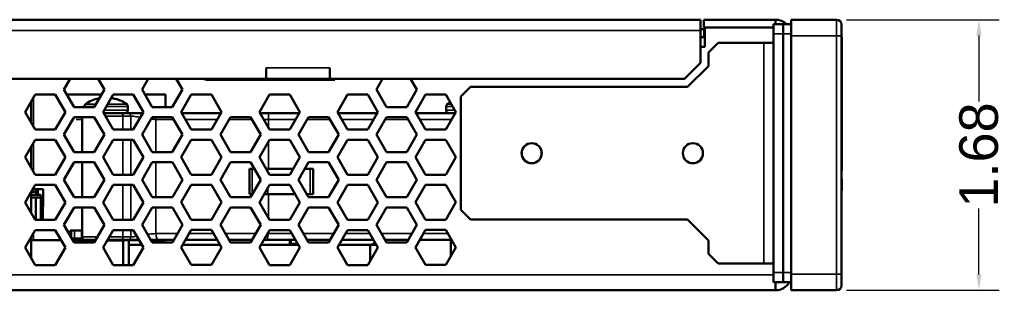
# Model space of a CAD drawing. Header units: inches. Extents: x 1.8 to 36.9, y 5.5 to 26.1.
# Tile 3 of 38: x 7.3 to 13.4, y 11.1 to 12.8. Entities that reach past the tile are written whole.
import ezdxf

# ---------------------------------------------------------------- set-up
doc = ezdxf.new("R2010")
doc.units = ezdxf.units.IN
doc.header["$MEASUREMENT"] = 0
for name, color, linetype, lineweight in [('Dimension (ANSI)', 7, 'Continuous', 25), ('Visible (ANSI)', 7, 'Continuous', 50), ('Visible Narrow (ANSI)', 7, 'Continuous', 35)]:
    doc.layers.add(name, color=color, linetype=linetype, lineweight=lineweight)
doc.styles.add('Ross DEFAULT-ANSI', font='arial.ttf')
doc.dimstyles.new('Ross Fabrication Imperial-ANSI', dxfattribs={"dimtxt": 0.24, "dimasz": 0.098425, "dimexe": 0.125, "dimexo": 0.0625, "dimgap": 0.031496, "dimtad": 0, "dimtih": 1, "dimtoh": 1, "dimrnd": 1e-08, "dimzin": 0, "dimdsep": 46, "dimtxsty": 'Ross DEFAULT-ANSI', "dimcen": 0.09, "dimdle": 0.393701, "dimclrd": 179, "dimclre": 179, "dimclrt": 179, "dimadec": 0, "dimazin": 0, "dimtfac": 1, "dimtofl": 0, "dimtmove": 0, "dimatfit": 3, "dimfxl": 1, "dimtolj": 1, "dimtzin": 4, "dimlwd": 25, "dimlwe": 25, "dimarcsym": 0})

# ---------------------------------------------------------------- blocks, each defined once
blk = doc.blocks.new('*D7')
at = {"layer": 'Defpoints', "color": 0, "linetype": 'Continuous'}
for p in [(12.4065, 12.8056), (12.4065, 11.1276), (13.2895, 11.1276)]:
    blk.add_point(p, dxfattribs=at)
at = {"layer": 'Dimension (ANSI)', "color": 179, "linetype": 'Continuous', "lineweight": 25}
for p, q in [((12.469, 12.8056), (13.4145, 12.8056)), ((13.2895, 12.7072), (13.2895, 12.2987)), ((13.2895, 11.226), (13.2895, 11.6344)), ((12.469, 11.1276), (13.4145, 11.1276))]:
    blk.add_line(p, q, dxfattribs=at)
at = {"layer": 'Dimension (ANSI)', "color": 179, "linetype": 'Continuous'}
for points in [[(13.2731, 12.7072), (13.3059, 12.7072), (13.2895, 12.8056)], [(13.2731, 11.226), (13.3059, 11.226), (13.2895, 11.1276)]]:
    blk.add_solid(points, dxfattribs=at)
at = {"layer": 'Dimension (ANSI)', "color": 179, "linetype": 'Continuous', "lineweight": 25, "insert": (13.2895, 11.9666), "char_height": 0.24, "attachment_point": 5, "rotation": 90, "style": 'Ross DEFAULT-ANSI'}
blk.add_mtext('\\A1;1.68', dxfattribs=at)

msp = doc.modelspace()

# ---------------------------------------------------------------- linework, layer by layer
at = {"layer": 'Visible (ANSI)'}
for p, q in [((2.239, 12.8056), (11.562, 12.8056)), ((11.562, 12.7376), (11.562, 12.8056)), ((12.028, 12.8056), (11.582, 12.8056)), ((11.582, 12.7576), (11.582, 12.8056)), ((12.015, 12.7176), (12.015, 12.7776)), ((12.075, 12.7776), (12.015, 12.7776)), ((12.028, 12.7776), (12.028, 12.8056)), ((12.075, 12.7176), (12.075, 12.7776)), ((12.124, 12.7776), (12.075, 12.7776)), ((12.075, 12.7776), (12.075, 12.7176)), ((12.4065, 12.8056), (12.124, 12.8056)), ((12.124, 12.7549), (12.124, 12.8056)), ((12.4365, 12.7756), (12.4365, 12.7056)), ((11.562, 12.7376), (11.562, 12.5386)), ((11.582, 12.7576), (11.5901, 12.7576)), ((11.5901, 12.7456), (11.582, 12.7456)), ((11.5901, 12.7576), (12.015, 12.7576)), ((11.5901, 12.7576), (11.5901, 12.6376)), ((12.015, 11.2376), (12.015, 12.7176)), ((12.075, 12.7176), (12.075, 11.2376)), ((12.075, 11.2376), (12.075, 12.7176)), ((12.124, 11.2276), (12.124, 12.7056)), ((12.1241, 12.7549), (12.1241, 12.7176)), ((12.1241, 11.2376), (12.1241, 12.7176)), ((12.4365, 11.2276), (12.4365, 12.7056)), ((11.5901, 12.6976), (11.582, 12.6976)), ((11.611, 12.6016), (11.671, 12.6616)), ((11.955, 12.6616), (11.671, 12.6616)), ((12.015, 12.6616), (11.955, 12.6616)), ((12.4365, 12.6977), (12.4385, 12.6977)), ((12.4365, 12.6967), (12.4385, 12.6967)), ((12.4385, 12.6977), (12.4385, 12.6967)), ((12.4385, 12.6967), (12.4385, 12.3542)), ((11.5901, 12.6376), (11.562, 12.6376)), ((11.611, 12.6016), (11.611, 12.5179)), ((11.562, 12.5386), (11.462, 12.4386)), ((8.8668, 12.4386), (8.8668, 12.5068)), ((8.8668, 12.5068), (8.867, 12.5068)), ((8.867, 12.5068), (8.867, 12.5066)), ((8.867, 12.5066), (8.867, 12.4386)), ((9.262, 12.5066), (9.262, 12.5068)), ((9.262, 12.5068), (9.2622, 12.5068)), ((9.262, 12.4386), (9.262, 12.5066)), ((9.262, 12.4866), (9.2622, 12.4866)), ((9.2622, 12.5068), (9.2622, 12.4386)), ((11.611, 12.5179), (11.4817, 12.3886)), ((8.8668, 12.4386), (5.2622, 12.4386)), ((7.6136, 12.3727), (7.6517, 12.4386)), ((7.8261, 12.4386), (7.8642, 12.3727)), ((8.0976, 12.3727), (8.1357, 12.4386)), ((8.3101, 12.4386), (8.3482, 12.3727)), ((9.294, 12.4326), (8.504, 12.4326)), ((9.262, 12.4386), (8.867, 12.4386)), ((11.462, 12.4386), (9.2622, 12.4386)), ((9.294, 12.4386), (9.294, 12.4326)), ((9.5516, 12.3727), (9.5897, 12.4386)), ((9.7641, 12.4386), (9.8022, 12.3727)), ((7.3717, 12.2329), (7.4344, 12.3414)), ((7.4344, 12.3414), (7.5597, 12.3414)), ((7.5597, 12.3414), (7.6223, 12.2329)), ((7.6763, 12.2642), (7.6136, 12.3727)), ((7.8462, 12.3416), (7.6316, 12.3416)), ((7.8642, 12.3727), (7.8015, 12.2642)), ((7.8557, 12.2329), (7.9184, 12.3414)), ((7.9184, 12.3414), (8.0437, 12.3414)), ((8.0437, 12.3414), (8.1063, 12.2329)), ((8.1603, 12.2642), (8.0976, 12.3727)), ((8.2442, 12.3416), (8.1156, 12.3416)), ((8.2442, 12.2642), (8.2442, 12.3416)), ((8.3482, 12.3727), (8.2855, 12.2642)), ((8.3397, 12.2329), (8.4024, 12.3414)), ((8.4024, 12.3414), (8.5277, 12.3414)), ((8.5277, 12.3414), (8.5903, 12.2329)), ((8.8257, 12.2329), (8.8884, 12.3414)), ((8.8884, 12.3414), (9.0137, 12.3414)), ((9.0137, 12.3414), (9.0763, 12.2329)), ((9.3097, 12.2329), (9.3724, 12.3414)), ((9.3724, 12.3414), (9.4977, 12.3414)), ((9.4977, 12.3414), (9.5603, 12.2329)), ((9.6143, 12.2642), (9.5516, 12.3727)), ((9.8022, 12.3727), (9.7395, 12.2642)), ((9.7937, 12.2329), (9.8564, 12.3414)), ((9.8564, 12.3414), (9.9817, 12.3414)), ((9.9817, 12.3414), (10.0443, 12.2329)), ((10.075, 12.3286), (10.135, 12.3886)), ((11.4817, 12.3886), (10.135, 12.3886)), ((12.4365, 12.3496), (12.4385, 12.3496)), ((12.4365, 12.3447), (12.4385, 12.3447)), ((12.4365, 12.3397), (12.4385, 12.3397)), ((12.4385, 12.3542), (12.4385, 12.3496)), ((12.4385, 12.3496), (12.4385, 12.3447)), ((12.4385, 12.3447), (12.4385, 12.3397)), ((12.4385, 12.3397), (12.4385, 12.3346)), ((7.4097, 12.2987), (7.4097, 12.167)), ((7.7869, 12.3046), (7.7863, 12.3046)), ((7.9233, 12.3169), (7.9234, 12.3178)), ((7.9635, 12.3046), (7.9593, 12.3046)), ((10.075, 11.6266), (10.075, 12.3286)), ((12.4365, 12.3346), (12.4385, 12.3346)), ((12.4365, 12.3294), (12.4385, 12.3294)), ((12.4365, 12.3242), (12.4385, 12.3242)), ((12.4385, 12.3346), (12.4385, 12.3294)), ((12.4385, 12.3294), (12.4385, 12.3242)), ((12.4385, 12.3242), (12.4385, 12.3188)), ((12.4385, 12.3188), (12.4385, 12.3134)), ((12.4385, 12.3134), (12.4385, 12.3079)), ((12.4385, 12.3079), (12.4385, 12.3023)), ((12.4385, 12.3023), (12.4385, 12.2967)), ((12.4385, 12.2967), (12.4385, 12.2909)), ((12.4385, 12.2909), (12.4385, 12.2851)), ((12.4385, 12.2851), (12.4385, 12.2792)), ((12.4385, 12.2792), (12.4385, 12.2732)), ((7.4344, 12.1244), (7.3717, 12.2329)), ((7.6223, 12.2329), (7.5597, 12.1244)), ((7.8015, 12.2642), (7.6763, 12.2642)), ((7.7399, 12.267), (7.7399, 12.2642)), ((7.9184, 12.1244), (7.8557, 12.2329)), ((7.9654, 12.227), (7.8591, 12.227)), ((8.0139, 12.227), (7.9654, 12.227)), ((8.0099, 12.267), (8.0099, 12.2444)), ((8.1029, 12.227), (8.0139, 12.227)), ((8.1063, 12.2329), (8.0437, 12.1244)), ((8.2855, 12.2642), (8.1603, 12.2642)), ((8.4024, 12.1244), (8.3397, 12.2329)), ((8.5869, 12.227), (8.3431, 12.227)), ((8.5903, 12.2329), (8.5277, 12.1244)), ((8.8884, 12.1244), (8.8257, 12.2329)), ((8.8852, 12.227), (8.8291, 12.227)), ((9.0729, 12.227), (8.8852, 12.227)), ((9.0763, 12.2329), (9.0137, 12.1244)), ((9.3724, 12.1244), (9.3097, 12.2329)), ((9.5569, 12.227), (9.3131, 12.227)), ((9.5603, 12.2329), (9.4977, 12.1244)), ((9.7395, 12.2642), (9.6143, 12.2642)), ((9.8564, 12.1244), (9.7937, 12.2329)), ((10.0409, 12.227), (9.7971, 12.227)), ((10.0443, 12.2329), (9.9817, 12.1244)), ((9.984, 12.267), (9.984, 12.2444)), ((12.4365, 12.2555), (12.4385, 12.2555)), ((12.4365, 12.2517), (12.4385, 12.2517)), ((12.4365, 12.2478), (12.4385, 12.2478)), ((12.4365, 12.244), (12.4385, 12.244)), ((12.4365, 12.2401), (12.4385, 12.2401)), ((12.4365, 12.2363), (12.4385, 12.2363)), ((12.4365, 12.2325), (12.4385, 12.2325)), ((12.4365, 12.2287), (12.4385, 12.2287)), ((12.4365, 12.2249), (12.4385, 12.2249)), ((12.4365, 12.2212), (12.4385, 12.2212)), ((12.4365, 12.2174), (12.4385, 12.2174)), ((12.4385, 12.2732), (12.4385, 12.2672)), ((12.4385, 12.2672), (12.4385, 12.261)), ((12.4385, 12.261), (12.4385, 12.2555)), ((12.4385, 12.2555), (12.4385, 12.2517)), ((12.4385, 12.2517), (12.4385, 12.2478)), ((12.4385, 12.2478), (12.4385, 12.244)), ((12.4385, 12.244), (12.4385, 12.2401)), ((12.4385, 12.2401), (12.4385, 12.2363)), ((12.4385, 12.2363), (12.4385, 12.2325)), ((12.4385, 12.2325), (12.4385, 12.2287)), ((12.4385, 12.2287), (12.4385, 12.2249)), ((12.4385, 12.2249), (12.4385, 12.2212)), ((12.4385, 12.2212), (12.4385, 12.2174)), ((12.4385, 12.2174), (12.4385, 12.2137)), ((7.6136, 12.0927), (7.6763, 12.2012)), ((7.6763, 12.2012), (7.8015, 12.2012)), ((7.7273, 11.9842), (7.7273, 12.2012)), ((7.8015, 12.2012), (7.8642, 12.0927)), ((8.0976, 12.0927), (8.1603, 12.2012)), ((8.1603, 12.2012), (8.2855, 12.2012)), ((8.2855, 12.2012), (8.3482, 12.0927)), ((8.5836, 12.0927), (8.6463, 12.2012)), ((8.6463, 12.2012), (8.7715, 12.2012)), ((8.7715, 12.2012), (8.8342, 12.0927)), ((9.0676, 12.0927), (9.1303, 12.2012)), ((9.1303, 12.2012), (9.2555, 12.2012)), ((9.2555, 12.2012), (9.3182, 12.0927)), ((9.5516, 12.0927), (9.6143, 12.2012)), ((9.6143, 12.2012), (9.7395, 12.2012)), ((9.7395, 12.2012), (9.8022, 12.0927)), ((12.4365, 12.2137), (12.4385, 12.2137)), ((12.4365, 12.2099), (12.4385, 12.2099)), ((12.4365, 12.2062), (12.4385, 12.2062)), ((12.4365, 12.2025), (12.4385, 12.2025)), ((12.4365, 12.1988), (12.4385, 12.1988)), ((12.4365, 12.1951), (12.4385, 12.1951)), ((12.4365, 12.1915), (12.4385, 12.1915)), ((12.4365, 12.1878), (12.4385, 12.1878)), ((12.4365, 12.1843), (12.4385, 12.1843)), ((12.4365, 12.1809), (12.4385, 12.1809)), ((12.4365, 12.1775), (12.4385, 12.1775)), ((12.4365, 12.1742), (12.4385, 12.1742)), ((12.4365, 12.1711), (12.4385, 12.1711)), ((12.4365, 12.168), (12.4385, 12.168)), ((12.4365, 12.165), (12.4385, 12.165)), ((12.4365, 12.1622), (12.4385, 12.1622)), ((12.4365, 12.1594), (12.4385, 12.1594)), ((12.4365, 12.1567), (12.4385, 12.1567)), ((12.4385, 12.2137), (12.4385, 12.2099)), ((12.4385, 12.2099), (12.4385, 12.2062)), ((12.4385, 12.2062), (12.4385, 12.2025)), ((12.4385, 12.2025), (12.4385, 12.1988)), ((12.4385, 12.1988), (12.4385, 12.1951)), ((12.4385, 12.1951), (12.4385, 12.1915)), ((12.4385, 12.1915), (12.4385, 12.1878)), ((12.4385, 12.1878), (12.4385, 12.1843)), ((12.4385, 12.1843), (12.4385, 12.1809)), ((12.4385, 12.1809), (12.4385, 12.1775)), ((12.4385, 12.1775), (12.4385, 12.1742)), ((12.4385, 12.1742), (12.4385, 12.1711)), ((12.4385, 12.1711), (12.4385, 12.168)), ((12.4385, 12.168), (12.4385, 12.165)), ((12.4385, 12.165), (12.4385, 12.1622)), ((12.4385, 12.1622), (12.4385, 12.1594)), ((12.4385, 12.1594), (12.4385, 12.1567)), ((12.4385, 12.1567), (12.4385, 12.1541)), ((7.5597, 12.1244), (7.4344, 12.1244)), ((8.0437, 12.1244), (7.9184, 12.1244)), ((8.5277, 12.1244), (8.4024, 12.1244)), ((9.0137, 12.1244), (8.8884, 12.1244)), ((9.4977, 12.1244), (9.3724, 12.1244)), ((9.9817, 12.1244), (9.8564, 12.1244)), ((12.4365, 12.1541), (12.4385, 12.1541)), ((12.4365, 12.1516), (12.4385, 12.1516)), ((12.4365, 12.1492), (12.4385, 12.1492)), ((12.4365, 12.1469), (12.4385, 12.1469)), ((12.4365, 12.1446), (12.4385, 12.1446)), ((12.4365, 12.1425), (12.4385, 12.1425)), ((12.4365, 12.1405), (12.4385, 12.1405)), ((12.4365, 12.1386), (12.4385, 12.1386)), ((12.4365, 12.1367), (12.4385, 12.1367)), ((12.4365, 12.1349), (12.4385, 12.1349)), ((12.4365, 12.1332), (12.4385, 12.1332)), ((12.4365, 12.1315), (12.4385, 12.1315)), ((12.4365, 12.13), (12.4385, 12.13)), ((12.4365, 12.1285), (12.4385, 12.1285)), ((12.4365, 12.1271), (12.4385, 12.1271)), ((12.4365, 12.1257), (12.4385, 12.1257)), ((12.4365, 12.1244), (12.4385, 12.1244)), ((12.4365, 12.1232), (12.4385, 12.1232)), ((12.4365, 12.1221), (12.4385, 12.1221)), ((12.4365, 12.1211), (12.4385, 12.1211)), ((12.4365, 12.1113), (12.4385, 12.1113)), ((12.4385, 12.1541), (12.4385, 12.1516)), ((12.4385, 12.1516), (12.4385, 12.1492)), ((12.4385, 12.1492), (12.4385, 12.1469)), ((12.4385, 12.1469), (12.4385, 12.1446)), ((12.4385, 12.1446), (12.4385, 12.1425)), ((12.4385, 12.1425), (12.4385, 12.1405)), ((12.4385, 12.1405), (12.4385, 12.1386)), ((12.4385, 12.1386), (12.4385, 12.1367)), ((12.4385, 12.1367), (12.4385, 12.1349)), ((12.4385, 12.1349), (12.4385, 12.1332)), ((12.4385, 12.1332), (12.4385, 12.1315)), ((12.4385, 12.1315), (12.4385, 12.13)), ((12.4385, 12.13), (12.4385, 12.1285)), ((12.4385, 12.1285), (12.4385, 12.1271)), ((12.4385, 12.1271), (12.4385, 12.1257)), ((12.4385, 12.1257), (12.4385, 12.1244)), ((12.4385, 12.1244), (12.4385, 12.1232)), ((12.4385, 12.1232), (12.4385, 12.1221)), ((12.4385, 12.1221), (12.4385, 12.1211)), ((12.4385, 12.1211), (12.4385, 12.1201)), ((12.4385, 12.1201), (12.4385, 12.1192)), ((12.4385, 12.1192), (12.4385, 12.1184)), ((12.4385, 12.1184), (12.4385, 12.1176)), ((12.4385, 12.1176), (12.4385, 12.117)), ((12.4385, 12.117), (12.4385, 12.1163)), ((12.4385, 12.1163), (12.4385, 12.1157)), ((12.4385, 12.1157), (12.4385, 12.1152)), ((12.4385, 12.1152), (12.4385, 12.1146)), ((12.4385, 12.1146), (12.4385, 12.1142)), ((12.4385, 12.1142), (12.4385, 12.1137)), ((12.4385, 12.1137), (12.4385, 12.1133)), ((12.4385, 12.1133), (12.4385, 12.1129)), ((12.4385, 12.1129), (12.4385, 12.1126)), ((12.4385, 12.1126), (12.4385, 12.1123)), ((12.4385, 12.1123), (12.4385, 12.1121)), ((12.4385, 12.1121), (12.4385, 12.1118)), ((12.4385, 12.1118), (12.4385, 12.1117)), ((12.4385, 12.1117), (12.4385, 12.1115)), ((12.4385, 12.1115), (12.4385, 12.1114)), ((12.4385, 12.1114), (12.4385, 12.1113)), ((12.4385, 12.1114), (12.4385, 12.1114)), ((12.4385, 12.1113), (12.4385, 11.9793)), ((7.3717, 11.9529), (7.4344, 12.0614)), ((7.4344, 12.0614), (7.5597, 12.0614)), ((7.5597, 12.0614), (7.6223, 11.9529)), ((7.6763, 11.9842), (7.6136, 12.0927)), ((7.8642, 12.0927), (7.8015, 11.9842)), ((7.8557, 11.9529), (7.9184, 12.0614)), ((7.9184, 12.0614), (8.0437, 12.0614)), ((8.0437, 12.0614), (8.1063, 11.9529)), ((8.1603, 11.9842), (8.0976, 12.0927)), ((8.3482, 12.0927), (8.2855, 11.9842)), ((8.3397, 11.9529), (8.4024, 12.0614)), ((8.4024, 12.0614), (8.5277, 12.0614)), ((8.5277, 12.0614), (8.5903, 11.9529)), ((8.6463, 11.9842), (8.5836, 12.0927)), ((8.8342, 12.0927), (8.7715, 11.9842)), ((8.8257, 11.9529), (8.8884, 12.0614)), ((8.8884, 12.0614), (9.0137, 12.0614)), ((9.0137, 12.0614), (9.0763, 11.9529)), ((9.1303, 11.9842), (9.0676, 12.0927)), ((9.3182, 12.0927), (9.2555, 11.9842)), ((9.3097, 11.9529), (9.3724, 12.0614)), ((9.3724, 12.0614), (9.4977, 12.0614)), ((9.4977, 12.0614), (9.5603, 11.9529)), ((9.6143, 11.9842), (9.5516, 12.0927)), ((9.8022, 12.0927), (9.7395, 11.9842)), ((9.7937, 11.9529), (9.8564, 12.0614)), ((9.8564, 12.0614), (9.9817, 12.0614)), ((9.9817, 12.0614), (10.0443, 11.9529)), ((7.4097, 12.0187), (7.4097, 11.887)), ((7.8015, 11.9842), (7.6763, 11.9842)), ((8.2855, 11.9842), (8.1603, 11.9842)), ((8.7715, 11.9842), (8.6463, 11.9842)), ((9.2555, 11.9842), (9.1303, 11.9842)), ((9.7395, 11.9842), (9.6143, 11.9842)), ((10.576, 11.9912), (10.576, 11.964)), ((12.4365, 11.9793), (12.4385, 11.9793)), ((12.4385, 11.9431), (12.4385, 11.9793)), ((7.4344, 11.8444), (7.3717, 11.9529)), ((7.6223, 11.9529), (7.5597, 11.8444)), ((7.6136, 11.8127), (7.6763, 11.9212)), ((7.6763, 11.9212), (7.8015, 11.9212)), ((7.7273, 11.7042), (7.7273, 11.9212)), ((7.8015, 11.9212), (7.8642, 11.8127)), ((7.9184, 11.8444), (7.8557, 11.9529)), ((8.1063, 11.9529), (8.0437, 11.8444)), ((8.0981, 11.8135), (8.1607, 11.922)), ((8.1607, 11.922), (8.286, 11.922)), ((8.286, 11.922), (8.3487, 11.8135)), ((8.4024, 11.8444), (8.3397, 11.9529)), ((8.5903, 11.9529), (8.5277, 11.8444)), ((8.5836, 11.8127), (8.6463, 11.9212)), ((8.6463, 11.9212), (8.7715, 11.9212)), ((8.7715, 11.9212), (8.8342, 11.8127)), ((8.8884, 11.8444), (8.8257, 11.9529)), ((9.0763, 11.9529), (9.0137, 11.8444)), ((9.0676, 11.8127), (9.1303, 11.9212)), ((9.1303, 11.9212), (9.2555, 11.9212)), ((9.2555, 11.9212), (9.3182, 11.8127)), ((9.3724, 11.8444), (9.3097, 11.9529)), ((9.5603, 11.9529), (9.4977, 11.8444)), ((9.5521, 11.8135), (9.6147, 11.922)), ((9.6147, 11.922), (9.74, 11.922)), ((9.74, 11.922), (9.8027, 11.8135)), ((9.8564, 11.8444), (9.7937, 11.9529)), ((10.0443, 11.9529), (9.9817, 11.8444)), ((12.4365, 11.9431), (12.4385, 11.9431)), ((12.4365, 11.9197), (12.4385, 11.9197)), ((12.4385, 11.9197), (12.4385, 11.9431)), ((12.4385, 11.9197), (12.4385, 11.9005)), ((8.7647, 11.8805), (8.7818, 11.8805)), ((8.7647, 11.8805), (8.7647, 11.723)), ((8.7818, 11.8805), (8.795, 11.8805)), ((8.8675, 11.8805), (8.8788, 11.8805)), ((8.8788, 11.8805), (9.0345, 11.8805)), ((9.1068, 11.8805), (9.1409, 11.8805)), ((9.1409, 11.8805), (9.1584, 11.8805)), ((9.1584, 11.723), (9.1584, 11.8805)), ((12.4365, 11.9005), (12.4385, 11.9005)), ((12.4365, 11.869), (12.4385, 11.869)), ((12.4365, 11.8689), (12.4385, 11.8689)), ((12.4385, 11.9005), (12.4385, 11.869)), ((12.4385, 11.869), (12.4385, 11.8689)), ((7.5597, 11.8444), (7.4344, 11.8444)), ((7.6763, 11.7042), (7.6136, 11.8127)), ((7.8642, 11.8127), (7.8015, 11.7042)), ((8.0437, 11.8444), (7.9184, 11.8444)), ((8.1607, 11.705), (8.0981, 11.8135)), ((8.3487, 11.8135), (8.286, 11.705)), ((8.5277, 11.8444), (8.4024, 11.8444)), ((8.6463, 11.7042), (8.5836, 11.8127)), ((8.8342, 11.8127), (8.7715, 11.7042)), ((9.0137, 11.8444), (8.8884, 11.8444)), ((9.1303, 11.7042), (9.0676, 11.8127)), ((9.3182, 11.8127), (9.2555, 11.7042)), ((9.4977, 11.8444), (9.3724, 11.8444)), ((9.6147, 11.705), (9.5521, 11.8135)), ((9.8027, 11.8135), (9.74, 11.705)), ((9.9817, 11.8444), (9.8564, 11.8444)), ((12.4365, 11.8172), (12.4385, 11.8172)), ((12.4365, 11.8057), (12.4385, 11.8057)), ((12.4365, 11.7915), (12.4385, 11.7915)), ((12.4385, 11.8172), (12.4385, 11.8057)), ((12.4385, 11.8057), (12.4385, 11.7915)), ((12.4385, 11.7915), (12.4385, 11.7787)), ((7.3717, 11.6729), (7.4344, 11.7814)), ((7.4097, 11.7387), (7.4097, 11.607)), ((7.4097, 11.7379), (7.4418, 11.7374)), ((7.4191, 11.7549), (7.4495, 11.7544)), ((7.4344, 11.7814), (7.5597, 11.7814)), ((7.4415, 11.7197), (7.4419, 11.7434)), ((7.4539, 11.7551), (7.4854, 11.7546)), ((7.4851, 11.7332), (7.483, 11.619)), ((7.4851, 11.7364), (7.4831, 11.6223)), ((7.4831, 11.6218), (7.4851, 11.7359)), ((7.4851, 11.7358), (7.4831, 11.6216)), ((7.4831, 11.6211), (7.4851, 11.7352)), ((7.4851, 11.7351), (7.4831, 11.6209)), ((7.4851, 11.7345), (7.4831, 11.6204)), ((7.4831, 11.6203), (7.4851, 11.7344)), ((7.4851, 11.7339), (7.4831, 11.6197)), ((7.4831, 11.6196), (7.4851, 11.7337)), ((7.4854, 11.7505), (7.4838, 11.6619)), ((7.4854, 11.7546), (7.4839, 11.666)), ((7.4854, 11.754), (7.4851, 11.7363)), ((7.4851, 11.736), (7.4854, 11.7537)), ((7.4851, 11.7364), (7.4851, 11.7363)), ((7.4851, 11.7363), (7.4851, 11.736)), ((7.4851, 11.736), (7.4851, 11.7359)), ((7.4851, 11.7359), (7.4851, 11.7359)), ((7.4851, 11.7358), (7.4851, 11.7352)), ((7.4851, 11.7352), (7.4851, 11.7352)), ((7.4851, 11.7351), (7.4851, 11.7345)), ((7.4851, 11.7345), (7.4851, 11.7345)), ((7.4851, 11.7339), (7.4851, 11.7344)), ((7.4851, 11.7339), (7.4851, 11.7339)), ((7.4851, 11.7337), (7.4851, 11.7332)), ((7.4851, 11.7332), (7.4851, 11.7332)), ((7.4854, 11.754), (7.4854, 11.7546)), ((7.4854, 11.7537), (7.4854, 11.7537)), ((7.4854, 11.7537), (7.4854, 11.7505)), ((7.5597, 11.7814), (7.6223, 11.6729)), ((7.8557, 11.6729), (7.9184, 11.7814)), ((7.9184, 11.7814), (8.0437, 11.7814)), ((8.0437, 11.7814), (8.1063, 11.6729)), ((8.3402, 11.6737), (8.4029, 11.7822)), ((8.4029, 11.7822), (8.5282, 11.7822)), ((8.5282, 11.7822), (8.5908, 11.6737)), ((8.8257, 11.6729), (8.8884, 11.7814)), ((8.8884, 11.7814), (9.0137, 11.7814)), ((9.0137, 11.7814), (9.0763, 11.6729)), ((9.3097, 11.6729), (9.3724, 11.7814)), ((9.3724, 11.7814), (9.4977, 11.7814)), ((9.4977, 11.7814), (9.5603, 11.6729)), ((9.7942, 11.6737), (9.8569, 11.7822)), ((9.8569, 11.7822), (9.9822, 11.7822)), ((9.9822, 11.7822), (10.0448, 11.6737)), ((12.4365, 11.7787), (12.4385, 11.7787)), ((12.4365, 11.7466), (12.4385, 11.7466)), ((12.4385, 11.7787), (12.4385, 11.7473)), ((12.4385, 11.7473), (12.4385, 11.7466)), ((7.4344, 11.5644), (7.3717, 11.6729)), ((7.4702, 11.7197), (7.4097, 11.7197)), ((7.4387, 11.702), (7.4097, 11.702)), ((7.4387, 11.702), (7.4387, 11.5644)), ((7.4702, 11.702), (7.4387, 11.702)), ((7.4702, 11.7197), (7.4702, 11.702)), ((7.4702, 11.702), (7.4702, 11.5644)), ((7.6223, 11.6729), (7.5597, 11.5644)), ((7.8015, 11.7042), (7.6763, 11.7042)), ((7.9184, 11.5644), (7.8557, 11.6729)), ((8.1063, 11.6729), (8.0437, 11.5644)), ((8.286, 11.705), (8.1607, 11.705)), ((8.4029, 11.5652), (8.3402, 11.6737)), ((8.5908, 11.6737), (8.5282, 11.5652)), ((8.7715, 11.7042), (8.6463, 11.7042)), ((8.7818, 11.723), (8.7647, 11.723)), ((8.7824, 11.723), (8.7818, 11.723)), ((8.8884, 11.5644), (8.8257, 11.6729)), ((8.8788, 11.723), (8.8547, 11.723)), ((9.0473, 11.723), (8.8788, 11.723)), ((9.0763, 11.6729), (9.0137, 11.5644)), ((9.1409, 11.723), (9.1194, 11.723)), ((9.2555, 11.7042), (9.1303, 11.7042)), ((9.1584, 11.723), (9.1409, 11.723)), ((9.3724, 11.5644), (9.3097, 11.6729)), ((9.5603, 11.6729), (9.4977, 11.5644)), ((9.74, 11.705), (9.6147, 11.705)), ((9.8569, 11.5652), (9.7942, 11.6737)), ((10.0448, 11.6737), (9.9822, 11.5652)), ((7.4839, 11.666), (7.4702, 11.6663)), ((7.4839, 11.6658), (7.4702, 11.666)), ((7.4702, 11.6348), (7.4833, 11.6345)), ((7.4833, 11.6345), (7.4822, 11.5735)), ((7.4833, 11.6304), (7.4822, 11.5694)), ((7.4831, 11.6222), (7.4827, 11.6025)), ((7.4827, 11.6022), (7.4831, 11.6219)), ((7.4831, 11.6215), (7.4827, 11.6018)), ((7.4827, 11.6015), (7.4831, 11.6212)), ((7.4831, 11.6208), (7.4827, 11.6011)), ((7.4831, 11.6205), (7.4827, 11.6008)), ((7.4827, 11.6004), (7.4831, 11.6201)), ((7.4831, 11.6198), (7.4827, 11.6002)), ((7.4827, 11.5998), (7.4831, 11.6194)), ((7.483, 11.6192), (7.4827, 11.5995)), ((7.483, 11.6192), (7.483, 11.619)), ((7.483, 11.6192), (7.483, 11.6192)), ((7.4831, 11.6222), (7.4831, 11.6223)), ((7.4831, 11.6218), (7.4831, 11.6219)), ((7.4831, 11.6219), (7.4831, 11.6219)), ((7.4831, 11.6215), (7.4831, 11.6216)), ((7.4831, 11.6211), (7.4831, 11.6212)), ((7.4831, 11.6212), (7.4831, 11.6212)), ((7.4831, 11.6208), (7.4831, 11.6209)), ((7.4831, 11.6205), (7.4831, 11.6204)), ((7.4831, 11.6205), (7.4831, 11.6205)), ((7.4831, 11.6203), (7.4831, 11.6201)), ((7.4831, 11.6198), (7.4831, 11.6197)), ((7.4831, 11.6198), (7.4831, 11.6198)), ((7.4831, 11.6196), (7.4831, 11.6194)), ((7.4839, 11.6658), (7.4833, 11.6343)), ((7.4838, 11.6622), (7.4833, 11.6307)), ((7.4833, 11.6345), (7.4833, 11.6343)), ((7.4833, 11.6304), (7.4833, 11.6307)), ((7.4838, 11.6622), (7.4838, 11.6619)), ((7.4838, 11.6619), (7.4838, 11.6619)), ((7.4839, 11.6658), (7.4839, 11.666)), ((7.6136, 11.5327), (7.6763, 11.6412)), ((7.6763, 11.6412), (7.8015, 11.6412)), ((7.7273, 11.4593), (7.7273, 11.6412)), ((7.8015, 11.6412), (7.8642, 11.5327)), ((8.0981, 11.5335), (8.1607, 11.642)), ((8.1607, 11.642), (8.286, 11.642)), ((8.286, 11.642), (8.3487, 11.5335)), ((8.5836, 11.5327), (8.6463, 11.6412)), ((8.6463, 11.6412), (8.7715, 11.6412)), ((8.7715, 11.6412), (8.8342, 11.5327)), ((9.0676, 11.5327), (9.1303, 11.6412)), ((9.1303, 11.6412), (9.2555, 11.6412)), ((9.2555, 11.6412), (9.3182, 11.5327)), ((9.5521, 11.5335), (9.6147, 11.642)), ((9.6147, 11.642), (9.74, 11.642)), ((9.74, 11.642), (9.8027, 11.5335)), ((10.135, 11.5666), (10.075, 11.6266)), ((7.4322, 11.5681), (7.4387, 11.5681)), ((7.5597, 11.5644), (7.4344, 11.5644)), ((7.4702, 11.5737), (7.4822, 11.5735)), ((7.4822, 11.573), (7.4702, 11.5732)), ((7.4822, 11.5727), (7.4702, 11.5729)), ((7.4702, 11.5696), (7.4822, 11.5694)), ((7.4825, 11.5907), (7.4822, 11.573)), ((7.4822, 11.5727), (7.4825, 11.5904)), ((7.4822, 11.5735), (7.4822, 11.573)), ((7.4822, 11.5694), (7.4822, 11.5727)), ((7.4825, 11.5907), (7.4825, 11.5904)), ((7.4825, 11.5904), (7.4825, 11.5904)), ((7.4827, 11.6022), (7.4827, 11.6025)), ((7.4827, 11.6015), (7.4827, 11.6018)), ((7.4827, 11.6008), (7.4827, 11.6011)), ((7.4827, 11.6004), (7.4827, 11.6002)), ((7.4827, 11.5998), (7.4827, 11.5995)), ((8.0437, 11.5644), (7.9184, 11.5644)), ((8.5282, 11.5652), (8.4029, 11.5652)), ((9.0137, 11.5644), (8.8884, 11.5644)), ((9.4977, 11.5644), (9.3724, 11.5644)), ((9.9822, 11.5652), (9.8569, 11.5652)), ((10.135, 11.5666), (11.4817, 11.5666)), ((11.4817, 11.5666), (11.611, 11.4373)), ((7.3717, 11.3929), (7.4344, 11.5014)), ((7.4344, 11.5014), (7.5597, 11.5014)), ((7.5597, 11.5014), (7.6223, 11.3929)), ((7.6763, 11.4242), (7.6136, 11.5327)), ((7.6515, 11.4986), (7.6594, 11.4986)), ((7.6515, 11.4986), (7.6515, 11.4671)), ((7.6791, 11.4986), (7.6594, 11.4986)), ((7.6791, 11.4986), (7.7221, 11.4986)), ((7.7273, 11.4986), (7.7221, 11.4986)), ((7.8642, 11.5327), (7.8015, 11.4242)), ((7.8557, 11.3929), (7.9184, 11.5014)), ((7.9184, 11.5014), (8.0437, 11.5014)), ((8.0437, 11.5014), (8.1063, 11.3929)), ((8.1607, 11.425), (8.0981, 11.5335)), ((8.3487, 11.5335), (8.286, 11.425)), ((8.3402, 11.3937), (8.4029, 11.5022)), ((8.4029, 11.5022), (8.5282, 11.5022)), ((8.5282, 11.5022), (8.5908, 11.3937)), ((8.6463, 11.4242), (8.5836, 11.5327)), ((8.8342, 11.5327), (8.7715, 11.4242)), ((8.8257, 11.3929), (8.8884, 11.5014)), ((8.8884, 11.5014), (9.0137, 11.5014)), ((9.0137, 11.5014), (9.0763, 11.3929)), ((9.1303, 11.4242), (9.0676, 11.5327)), ((9.3182, 11.5327), (9.2555, 11.4242)), ((9.3097, 11.3929), (9.3724, 11.5014)), ((9.3724, 11.5014), (9.4977, 11.5014)), ((9.4977, 11.5014), (9.5603, 11.3929)), ((9.6147, 11.425), (9.5521, 11.5335)), ((9.8027, 11.5335), (9.74, 11.425)), ((9.7942, 11.3937), (9.8569, 11.5022)), ((9.8569, 11.5022), (9.9822, 11.5022)), ((9.9822, 11.5022), (10.0448, 11.3937)), ((7.4097, 11.4587), (7.4097, 11.327)), ((7.4238, 11.4376), (7.4097, 11.4376)), ((7.5965, 11.4376), (7.4238, 11.4376)), ((7.6674, 11.4396), (7.6696, 11.4396)), ((7.77, 11.4376), (7.6685, 11.4376)), ((7.6696, 11.4396), (7.6893, 11.4396)), ((7.8015, 11.4242), (7.6763, 11.4242)), ((7.6893, 11.4396), (7.7162, 11.4396)), ((7.7162, 11.4396), (7.7332, 11.4396)), ((7.7457, 11.4396), (7.7332, 11.4396)), ((7.7457, 11.4396), (7.7469, 11.4396)), ((7.7469, 11.4396), (7.8104, 11.4396)), ((7.7689, 11.4242), (7.7689, 11.4344)), ((7.8827, 11.4396), (7.9654, 11.4396)), ((7.9654, 11.4396), (8.0139, 11.4396)), ((8.0805, 11.4376), (7.9798, 11.4376)), ((7.9809, 11.2844), (7.9809, 11.4344)), ((8.0139, 11.4396), (8.0793, 11.4396)), ((8.0163, 11.2844), (8.0163, 11.4376)), ((8.1523, 11.4396), (8.2063, 11.4396)), ((8.2442, 11.4376), (8.1535, 11.4376)), ((8.286, 11.425), (8.1607, 11.425)), ((8.2063, 11.4396), (8.2944, 11.4396)), ((8.2442, 11.4376), (8.2442, 11.4396)), ((8.3667, 11.4396), (8.5643, 11.4396)), ((8.6374, 11.4396), (8.7804, 11.4396)), ((8.7715, 11.4242), (8.6463, 11.4242)), ((8.8527, 11.4396), (8.8848, 11.4396)), ((8.8848, 11.4396), (9.0493, 11.4396)), ((9.0147, 11.4396), (9.0147, 11.4175)), ((9.1214, 11.4396), (9.2644, 11.4396)), ((9.2555, 11.4242), (9.1303, 11.4242)), ((9.3367, 11.4396), (9.5333, 11.4396)), ((9.6063, 11.4396), (9.7484, 11.4396)), ((9.74, 11.425), (9.6147, 11.425)), ((9.8207, 11.4396), (10.0183, 11.4396)), ((10.013, 11.3386), (10.013, 11.4344)), ((11.611, 11.4373), (11.611, 11.3536)), ((7.4344, 11.2844), (7.3717, 11.3929)), ((7.6223, 11.3929), (7.5597, 11.2844)), ((7.9184, 11.2844), (7.8557, 11.3929)), ((8.0163, 11.4096), (8.0967, 11.4096)), ((8.1063, 11.3929), (8.0437, 11.2844)), ((8.4029, 11.2852), (8.3402, 11.3937)), ((8.5908, 11.3937), (8.5282, 11.2852)), ((8.8884, 11.2844), (8.8257, 11.3929)), ((9.0225, 11.4096), (9.0123, 11.4096)), ((9.0763, 11.3929), (9.0137, 11.2844)), ((9.0225, 11.4096), (9.026, 11.4096)), ((9.0288, 11.4096), (9.026, 11.4096)), ((9.0288, 11.4096), (9.0667, 11.4096)), ((9.3724, 11.2844), (9.3097, 11.3929)), ((9.3312, 11.4096), (9.3194, 11.4096)), ((9.3312, 11.4096), (9.5127, 11.4096)), ((9.5603, 11.3929), (9.4977, 11.2844)), ((9.5124, 11.3099), (9.5124, 11.4096)), ((9.8569, 11.2852), (9.7942, 11.3937)), ((10.0448, 11.3937), (9.9822, 11.2852)), ((11.671, 11.2936), (11.611, 11.3536)), ((7.5597, 11.2844), (7.4344, 11.2844)), ((8.0437, 11.2844), (7.9184, 11.2844)), ((8.5282, 11.2852), (8.4029, 11.2852)), ((9.0137, 11.2844), (8.8884, 11.2844)), ((9.4977, 11.2844), (9.3724, 11.2844)), ((9.9822, 11.2852), (9.8569, 11.2852)), ((11.671, 11.2936), (11.955, 11.2936)), ((11.955, 11.2936), (12.015, 11.2936)), ((12.015, 11.1776), (12.015, 11.2376)), ((12.075, 11.1776), (12.075, 11.2376)), ((12.075, 11.2376), (12.075, 11.1776)), ((12.124, 11.1276), (12.124, 11.2276)), ((12.4365, 11.2276), (12.4365, 11.1576)), ((12.028, 11.1276), (2.124, 11.1276)), ((12.015, 11.1776), (12.075, 11.1776)), ((12.028, 11.1276), (12.028, 11.1776)), ((12.075, 11.1776), (12.124, 11.1776)), ((12.124, 11.1276), (12.4065, 11.1276))]:
    msp.add_line(p, q, dxfattribs=at)
for centre in [(10.515, 11.9776), (11.515, 11.9776)]:
    msp.add_circle(centre, 0.0625, dxfattribs=at)
for centre, radius, start, end in [((12.028, 12.7096), 0.096, 45.09947, 90), ((12.4065, 12.7756), 0.03, 0, 90), ((11.582, 12.7936), 0.048, 245.37568, 270), ((11.582, 12.7936), 0.096, 257.9753, 270), ((8.504, 12.4926), 0.06, 244.15807, 270), ((7.7574, 12.267), 0.0175, 127.14042, 180), ((7.8749, 12.1118), 0.2121, 114.67474, 127.14042), ((7.8749, 12.1118), 0.2121, 52.85958, 65.32526), ((7.9924, 12.267), 0.0175, 0, 52.85958), ((10.0015, 12.267), 0.0175, 127.14042, 180), ((10.119, 12.1118), 0.2121, 121.12631, 127.14042), ((7.9924, 12.2444), 0.0175, 270, 0), ((10.0015, 12.2444), 0.0175, 180, 270), ((10.516, 11.9776), 0.0625, 90.45837, 269.54163), ((7.7469, 11.4593), 0.0197, 180, 270), ((7.7741, 11.4344), 0.0052, 90, 180), ((7.9757, 11.4344), 0.0052, 0, 90), ((9.5127, 11.4411), 0.0315, 269.99984, 332.94542), ((10.0182, 11.4344), 0.0052, 90, 180), ((9.0225, 11.4175), 0.00787, 180, 270.00006), ((12.028, 11.2236), 0.048, 270, 286.59784), ((12.028, 11.2236), 0.096, 270, 331.36901), ((12.4065, 11.1576), 0.03, 270, 0)]:
    msp.add_arc(centre, radius, start, end, dxfattribs=at)
for centre, major_axis, ratio, start_param, end_param in [((7.8748, 12.1117), (-0.1408, 0.1587), 0.991337, 5.784232, 5.982705), ((7.8665, 12.1103), (-0.0385, 0.2078), 0.878272, 6.254708, 6.291773), ((7.88, 12.1103), (0.0611, 0.2024), 0.953479, 0.110392, 0.178494), ((7.8833, 12.1103), (0.0385, 0.2078), 0.878272, 6.274598, 6.367981), ((7.8748, 12.1117), (0.1408, -0.1587), 0.991337, 1.999579, 2.198052), ((7.875, 12.1117), (0.1408, 0.1587), 0.991337, 0.30048, 0.498953), ((7.4537, 11.7432), (-0.0002, -0.0119), 0.991447, 3.1375, 4.708225), ((7.7332, 11.4514), (0, -0.0118), 0.5, 0, 0.690352)]:
    msp.add_ellipse(centre, major_axis=major_axis, ratio=ratio, start_param=start_param, end_param=end_param, dxfattribs=at)
for points, knots in [([(7.7457, 11.4396), (7.7452, 11.4396), (7.7447, 11.4396), (7.7437, 11.4397), (7.7432, 11.4398), (7.7423, 11.4401), (7.7419, 11.4402), (7.7416, 11.4403)], [0, 0, 0, 0, 0.00390412, 0.00390412, 0.00774286, 0.00774286, 0.01071038, 0.01071038, 0.01071038, 0.01071038]), ([(8.2196, 11.4376), (8.2173, 11.4361), (8.2139, 11.434), (8.2065, 11.4295), (8.2026, 11.4272), (8.1987, 11.425)], [-0.29218157, -0.29218157, -0.29218157, -0.29218157, -0.2697903, -0.2697903, -0.2454449, -0.2454449, -0.2454449, -0.2454449]), ([(8.5816, 11.4096), (8.561, 11.4096), (8.5404, 11.4096), (8.5199, 11.4096), (8.4825, 11.4096), (8.4455, 11.4096), (8.4093, 11.4096), (8.3891, 11.4096), (8.3691, 11.4096), (8.3494, 11.4096)], [0.5507174, 0.5507174, 0.5507174, 0.5507174, 0.6287513, 0.6287513, 0.6287513, 0.7713517, 0.7713517, 0.7713517, 0.8508609, 0.8508609, 0.8508609, 0.8508609]), ([(9.0123, 11.4096), (9.0014, 11.4096), (8.9904, 11.4096), (8.9794, 11.4096), (8.939, 11.4096), (8.8976, 11.4096), (8.8555, 11.4096), (8.8488, 11.4096), (8.8421, 11.4096), (8.8354, 11.4096)], [0, 0, 0, 0, 0.0442713, 0.0442713, 0.0442713, 0.2059148, 0.2059148, 0.2059148, 0.2316247, 0.2316247, 0.2316247, 0.2316247]), ([(9.5507, 11.4096), (9.5504, 11.4096), (9.5501, 11.4096), (9.5498, 11.4096), (9.5449, 11.4096), (9.5393, 11.4096), (9.533, 11.4096), (9.5278, 11.4096), (9.5221, 11.4096), (9.516, 11.4096), (9.5149, 11.4096), (9.5138, 11.4096), (9.5127, 11.4096)], [0.3686699, 0.3686699, 0.3686699, 0.3686699, 0.376348, 0.376348, 0.376348, 0.5, 0.5, 0.5, 0.6002446, 0.6002446, 0.6002446, 0.6177947, 0.6177947, 0.6177947, 0.6177947])]:
    msp.add_open_spline(points, degree=3, knots=knots, dxfattribs=at)
msp.add_open_spline([(9.0179, 11.4111), (9.0161, 11.4101), (9.0142, 11.4096), (9.0123, 11.4096)], degree=3, dxfattribs=at)
at = {"layer": 'Visible Narrow (ANSI)'}
for p, q in [((12.4065, 12.7056), (12.4065, 12.8056)), ((11.562, 12.7376), (2.239, 12.7376)), ((11.582, 12.6976), (11.582, 12.7456)), ((12.015, 12.7176), (12.075, 12.7176)), ((12.075, 12.7176), (12.1241, 12.7176)), ((12.124, 12.7056), (12.4065, 12.7056)), ((12.4065, 12.7056), (12.4365, 12.7056)), ((12.4065, 12.7056), (12.4065, 11.2276)), ((11.955, 11.2936), (11.955, 12.6616)), ((8.867, 12.5066), (9.262, 12.5066)), ((12.4365, 12.3542), (12.4385, 12.3542)), ((7.4238, 12.323), (7.4238, 12.1427)), ((7.8112, 12.281), (7.7468, 12.281)), ((8.003, 12.281), (7.8835, 12.281)), ((10.0165, 12.281), (9.9909, 12.281)), ((12.4365, 12.3188), (12.4385, 12.3188)), ((12.4365, 12.3134), (12.4385, 12.3134)), ((12.4365, 12.3079), (12.4385, 12.3079)), ((12.4365, 12.3023), (12.4385, 12.3023)), ((12.4365, 12.2967), (12.4385, 12.2967)), ((12.4365, 12.2909), (12.4385, 12.2909)), ((12.4365, 12.2851), (12.4385, 12.2851)), ((12.4365, 12.2792), (12.4385, 12.2792)), ((7.8032, 12.267), (7.7399, 12.267)), ((8.0099, 12.2444), (7.8624, 12.2444)), ((8.0099, 12.267), (7.8755, 12.267)), ((10.0246, 12.267), (9.984, 12.267)), ((10.0376, 12.2444), (9.984, 12.2444)), ((12.4365, 12.2732), (12.4385, 12.2732)), ((12.4365, 12.2672), (12.4385, 12.2672)), ((12.4365, 12.261), (12.4385, 12.261)), ((7.6898, 12.1876), (7.7273, 12.1876)), ((7.8705, 12.2073), (7.9793, 12.2073)), ((7.9793, 12.1244), (7.9793, 12.2073)), ((8.0279, 12.2073), (7.9793, 12.2073)), ((8.0279, 12.1244), (8.0279, 12.2073)), ((8.1826, 12.1876), (8.1826, 11.9842)), ((8.1826, 12.1876), (8.2934, 12.1876)), ((8.3659, 12.1876), (8.5642, 12.1876)), ((8.6384, 12.1876), (8.7794, 12.1876)), ((8.8519, 12.1876), (8.8825, 12.1876)), ((8.8825, 12.1876), (9.0502, 12.1876)), ((8.8825, 12.1876), (8.8825, 12.1345)), ((9.1224, 12.1876), (9.2634, 12.1876)), ((9.3359, 12.1876), (9.5342, 12.1876)), ((9.6064, 12.1876), (9.7474, 12.1876)), ((9.8199, 12.1876), (10.0182, 12.1876)), ((12.4365, 12.1201), (12.4385, 12.1201)), ((12.4365, 12.1192), (12.4385, 12.1192)), ((12.4365, 12.1184), (12.4385, 12.1184)), ((12.4365, 12.1176), (12.4385, 12.1176)), ((12.4365, 12.117), (12.4385, 12.117)), ((12.4365, 12.1163), (12.4385, 12.1163)), ((12.4365, 12.1157), (12.4385, 12.1157)), ((12.4365, 12.1152), (12.4385, 12.1152)), ((12.4365, 12.1146), (12.4385, 12.1146)), ((12.4365, 12.1142), (12.4385, 12.1142)), ((12.4365, 12.1137), (12.4385, 12.1137)), ((12.4365, 12.1133), (12.4385, 12.1133)), ((12.4365, 12.1129), (12.4385, 12.1129)), ((12.4365, 12.1126), (12.4385, 12.1126)), ((12.4365, 12.1123), (12.4385, 12.1123)), ((12.4365, 12.1121), (12.4385, 12.1121)), ((12.4365, 12.1118), (12.4385, 12.1118)), ((12.4365, 12.1117), (12.4385, 12.1117)), ((12.4365, 12.1115), (12.4385, 12.1115)), ((12.4365, 12.1114), (12.4385, 12.1114)), ((12.4365, 12.1114), (12.4385, 12.1114)), ((7.4238, 12.043), (7.4238, 11.8627)), ((7.9793, 11.8444), (7.9793, 12.0614)), ((8.0279, 11.8444), (8.0279, 12.0614)), ((8.8825, 12.0512), (8.8825, 11.8805)), ((8.1826, 11.922), (8.1826, 11.705)), ((8.7818, 11.8805), (8.7818, 11.723)), ((8.8788, 11.8805), (8.8788, 11.8609)), ((9.1409, 11.723), (9.1409, 11.8805)), ((7.4238, 11.763), (7.4238, 11.7548)), ((7.4533, 11.7197), (7.4539, 11.7551)), ((7.9793, 11.5644), (7.9793, 11.7814)), ((8.0279, 11.5644), (8.0279, 11.7814)), ((8.8788, 11.7648), (8.8788, 11.723)), ((12.4365, 11.7473), (12.4385, 11.7473)), ((8.8825, 11.723), (8.8825, 11.5745)), ((8.1826, 11.642), (8.1826, 11.4789)), ((7.6594, 11.4534), (7.6594, 11.4986)), ((7.6791, 11.4514), (7.6791, 11.4986)), ((7.7221, 11.4514), (7.7221, 11.4986)), ((7.9793, 11.4593), (7.9793, 11.5014)), ((8.0279, 11.4593), (8.0279, 11.5014)), ((8.8825, 11.4912), (8.8825, 11.4789)), ((7.4238, 11.483), (7.4238, 11.4376)), ((7.6605, 11.4514), (7.6791, 11.4514)), ((7.7221, 11.4514), (7.6791, 11.4514)), ((7.7179, 11.4242), (7.7179, 11.4376)), ((7.7221, 11.4514), (7.7289, 11.4514)), ((7.8218, 11.4593), (7.7273, 11.4593)), ((7.8074, 11.4344), (7.7689, 11.4344)), ((7.9809, 11.4344), (7.8797, 11.4344)), ((7.9793, 11.4593), (7.8941, 11.4593)), ((8.0279, 11.4593), (7.9793, 11.4593)), ((8.3172, 11.4789), (8.1826, 11.4789)), ((8.5416, 11.4789), (8.3894, 11.4789)), ((8.8032, 11.4789), (8.6146, 11.4789)), ((8.8825, 11.4789), (8.8754, 11.4789)), ((8.8774, 11.4475), (8.8774, 11.4475)), ((9.0266, 11.4789), (8.8825, 11.4789)), ((9.0204, 11.4396), (9.0204, 11.4175)), ((9.0232, 11.4396), (9.0232, 11.4175)), ((9.2872, 11.4789), (9.0986, 11.4789)), ((9.5106, 11.4789), (9.3594, 11.4789)), ((9.7712, 11.4789), (9.5836, 11.4789)), ((9.9956, 11.4789), (9.8434, 11.4789)), ((10.0213, 11.4344), (10.013, 11.4344)), ((9.0147, 11.4175), (9.0204, 11.4175)), ((9.0204, 11.4175), (9.0232, 11.4175)), ((9.0232, 11.4175), (9.0621, 11.4175)), ((2.124, 11.2236), (12.015, 11.2236)), ((12.075, 11.2376), (12.015, 11.2376)), ((12.1241, 11.2376), (12.075, 11.2376)), ((12.4065, 11.2276), (12.124, 11.2276)), ((12.4065, 11.2276), (12.4365, 11.2276)), ((12.4065, 11.1276), (12.4065, 11.2276))]:
    msp.add_line(p, q, dxfattribs=at)
for centre, major_axis, ratio, start_param, end_param in [((7.9654, 12.2073), (0, 0.0197), 0.707107, 4.712389, 6.283185), ((8.0139, 12.2073), (0, 0.0197), 0.707107, 4.712389, 6.283185), ((8.8852, 12.1876), (0, 0.0394), 0.068291, 6.283153, 7.853982), ((8.2063, 12.1876), (0, -0.0394), 0.602856, 4.361168, 4.712389), ((7.6696, 11.4514), (0, -0.0118), 0.866025, 6.041201, 6.283185), ((7.6893, 11.4514), (0, -0.0118), 0.866025, 4.712389, 6.283185), ((7.7162, 11.4514), (0, -0.0118), 0.5, 0, 1.570796), ((7.9654, 11.4593), (0, -0.0197), 0.707107, 0, 1.570796), ((8.0139, 11.4593), (0, -0.0197), 0.707107, 0, 1.570796), ((8.2063, 11.4789), (0, -0.0394), 0.602856, 4.712389, 6.283185), ((8.2418, 11.4411), (0, -0.0315), 0.490988, 4.823618, 5.248047), ((8.8965, 11.474), (-0.0142, -0.034), 0.402339, 4.735922, 6.450066), ((9.026, 11.4175), (0, -0.00787), 0.707107, 4.712389, 6.283186), ((9.0288, 11.4175), (0, -0.00787), 0.707107, 4.712389, 6.283186), ((9.3312, 11.4411), (0, -0.0315), 0.707107, 5.820774, 6.283187)]:
    msp.add_ellipse(centre, major_axis=major_axis, ratio=ratio, start_param=start_param, end_param=end_param, dxfattribs=at)
for points, knots in [([(8.0279, 12.2073), (8.0378, 12.2073), (8.0496, 12.2061), (8.0704, 12.2031), (8.0788, 12.2017), (8.0874, 12.2002)], [-2.3561945, -2.3561945, -2.3561945, -2.3561945, -1.998076, -1.998076, -1.7747916, -1.7747916, -1.7747916, -1.7747916]), ([(8.0659, 11.4628), (8.0647, 11.4627), (8.0636, 11.4625), (8.0496, 11.4605), (8.0378, 11.4593), (8.0279, 11.4593)], [1.965992, 1.965992, 1.965992, 1.965992, 1.998076, 1.998076, 2.3561945, 2.3561945, 2.3561945, 2.3561945]), ([(8.1826, 11.4789), (8.1713, 11.4789), (8.1585, 11.4777), (8.1409, 11.4753), (8.1367, 11.4747), (8.1324, 11.474)], [0.9237205, 0.9237205, 0.9237205, 0.9237205, 1.281839, 1.281839, 1.3914609, 1.3914609, 1.3914609, 1.3914609]), ([(9.2555, 11.4242), (9.2554, 11.4244), (9.2554, 11.4246), (9.2553, 11.4249), (9.2547, 11.4267), (9.2541, 11.4286), (9.2537, 11.4305), (9.2536, 11.4313), (9.2534, 11.432), (9.2533, 11.4328), (9.2529, 11.4351), (9.2527, 11.4373), (9.2526, 11.4396)], [0.3029038, 0.3029038, 0.3029038, 0.3029038, 0.3333333, 0.3333333, 0.3333333, 0.5698078, 0.5698078, 0.5698078, 0.6666667, 0.6666667, 0.6666667, 0.9402495, 0.9402495, 0.9402495, 0.9402495])]:
    msp.add_open_spline(points, degree=3, knots=knots, dxfattribs=at)
msp.add_open_spline([(8.1536, 12.1896), (8.1639, 12.1884), (8.1737, 12.1876), (8.1826, 12.1876)], degree=3, dxfattribs=at)

# ---------------------------------------------------------------- dimensions: what is measured, and where the dimension line sits
at = {"layer": 'Dimension (ANSI)', "color": 179, "linetype": 'Continuous', "lineweight": 25}
dim = msp.add_linear_dim(base=(13.2895, 11.1276), p1=(12.4065, 12.8056), p2=(12.4065, 11.1276), angle=90, dimstyle='Ross Fabrication Imperial-ANSI', override={"dimgap": 0.031496, "dimtih": 0, "dimtoh": 0, "dimdec": 2, "dimtol": 0, "dimlim": 0, "dimtp": 0, "dimtm": 0, "dimtdec": 2, "dimatfit": 1}, dxfattribs=at)
dim.commit()
dim.dimension.update_dxf_attribs({"geometry": '*D7', "text_midpoint": (13.2895, 11.9666), "dimtype": 160})

doc.saveas('drawing.dxf')
